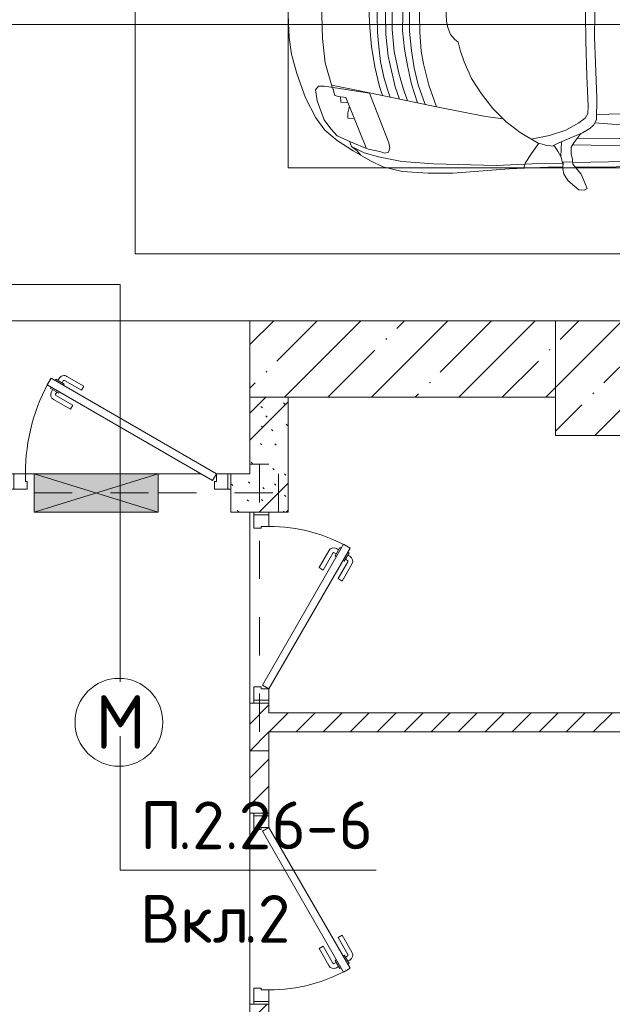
# Model space of a CAD drawing. Header units: millimetres. Extents: x -32229 to 291619, y -13689 to 125138.
# Tile 20 of 256: x 9830 to 12933, y 39975 to 45125. Entities that reach past the tile are written whole.
import ezdxf

# ---------------------------------------------------------------- set-up
doc = ezdxf.new("R2010")
doc.units = ezdxf.units.MM
doc.linetypes.add('3_ Штрих_ 1 х 1 мм', pattern=[400, 200, -200])
for name, color, linetype, lineweight in [('A-____-NOTE-TEXT', 7, 'Continuous', 18), ('A-DETL-____-THIN', 7, 'Continuous', 9), ('A-DETL-GENF-OTLN', 7, 'Continuous', 18), ('A-DOOR-____-MCUT', 7, 'Continuous', 9), ('A-DOOR-____-OTLN', 7, 'Continuous', 18), ('A-DOOR-FRAM-MCUT', 7, 'Continuous', 9), ('A-FLOR-____-OTLN', 7, 'Continuous', 18), ('A-GLAZ-____-MCUT', 7, 'Continuous', 9), ('A-GLAZ-____-OTLN', 7, 'Continuous', 18), ('A-WALL-____-MCUT', 7, 'Continuous', 40), ('A-WALL-____-PATT', 7, 'Continuous', 40), ('C-PRKG-____-OTLN', 7, 'Continuous', 18), ('G-____-____-TEXT', 7, 'Continuous', 9), ('I-WALL-____-MCUT', 7, 'Continuous', 40), ('S-BEAM-____-OTLN', 7, 'Continuous', 18), ('S-COLS-____-MCUT', 7, 'Continuous', 40), ('S-COLS-____-OTLN', 7, 'Continuous', 18)]:
    doc.layers.add(name, color=color, linetype=linetype, lineweight=lineweight)
doc.layers.add('A-DETL-____-OTLN', color=7, linetype='Continuous', lineweight=9, true_color=0x00a600)
doc.styles.add('GOST Common_2', font='GOST_Common.ttf', dxfattribs={"height": 280})
doc.styles.add('ISOCPEUR', font='isocpeur.ttf', dxfattribs={"height": 250})
pattern_1 = [(45, (0, 0), (-70.71068, 70.71068), [])]
pattern_2 = [(135, (300.56, 377.28), (-565.6854, 6e-14), [10, -790]), (135, (349.8, 474.73), (-565.6854, 6e-14), [10, -790]), (135, (423.93, 473.06), (-565.6854, 6e-14), [10, -790]), (135, (229.92, 447.9), (-565.6854, 6e-14), [10, -790]), (135, (155.08, 447.9), (-565.6854, 6e-14), [10, -790]), (135, (114.9, 369.03), (-565.6854, 6e-14), [10, -790]), (135, (132.43, 285.8), (-565.6854, 6e-14), [10, -790]), (135, (214.66, 322), (-565.6854, 6e-14), [10, -790]), (135, (198.16, 261.88), (-565.6854, 6e-14), [10, -790]), (135, (45.2, 272.9), (-565.6854, 6e-14), [10, -790]), (135, (42.32, 336.16), (-565.6854, 6e-14), [10, -790]), (135, (92.26, 192.24), (-565.6854, 6e-14), [10, -790]), (135, (7.07, 149.2), (-565.6854, 6e-14), [10, -790]), (135, (80.6, 95.1), (-565.6854, 6e-14), [10, -790]), (135, (79.53, 36.94), (-565.6854, 6e-14), [10, -790]), (135, (153.87, 74.56), (-565.6854, 6e-14), [10, -790]), (135, (228.35, 124.8), (-565.6854, 6e-14), [10, -790]), (135, (279.75, 180.4), (-565.6854, 6e-14), [10, -790]), (135, (282.9, 31.63), (-565.6854, 6e-14), [10, -790]), (135, (377.38, 53.45), (-565.6854, 6e-14), [10, -790]), (135, (352.28, 102.7), (-565.6854, 6e-14), [10, -790]), (135, (354.05, 0), (-565.6854, 6e-14), [10, -790]), (135, (553.23, 16.45), (-565.6854, 6e-14), [10, -790]), (135, (542.38, 63.45), (-565.6854, 6e-14), [10, -790]), (135, (536.58, 239.3), (-565.6854, 6e-14), [10, -790]), (135, (475.85, 203.9), (-565.6854, 6e-14), [10, -790]), (135, (475.85, 316.54), (-565.6854, 6e-14), [10, -790]), (135, (520.8, 408.7), (-565.6854, 6e-14), [10, -790]), (135, (551.1, 470.8), (-565.6854, 6e-14), [10, -790]), (135, (235.25, 537.93), (-565.6854, 6e-14), [10, -790]), (135, (407.25, 547.65), (-565.6854, 6e-14), [10, -790]), (135, (94.5, 558.6), (-565.6854, 6e-14), [10, -790]), (135, (46.4, 532.3), (-565.6854, 6e-14), [10, -790]), (135, (85.56, 465.04), (-565.6854, 6e-14), [10, -790]), (135, (355.53, 181.14), (-565.6854, 6e-14), [10, -790]), (135, (362.23, 243.6), (-565.6854, 6e-14), [10, -790]), (135, (413.45, 344.1), (-565.6854, 6e-14), [10, -790]), (135, (286.3, 273.25), (-565.6854, 6e-14), [10, -790]), (135, (423.02, 263.72), (-565.6854, 6e-14), [10, -790]), (135, (162.94, 190.2), (-565.6854, 6e-14), [10, -790]), (135, (470.25, 120.93), (-565.6854, 6e-14), [10, -790]), (135, (484.48, 9.78), (-565.6854, 6e-14), [10, -790]), (45, (0, 212.13), (-565.6854, 0), []), (45, (212.13, 0), (-565.6854, 0), []), (45, (353.55, 0), (-565.6854, 0), []), (45, (0, 353.55), (-565.6854, 0), [])]
pattern_3 = [(45, (0, 0), (-228.0985, 228.0985), []), (45, (228.1, 0), (-228.0985, 228.0985), [403.225, -80.645, 6.706, -73.939])]

# ---------------------------------------------------------------- blocks, each defined once
blk = doc.blocks.new('АР_Дверь однопольная - 1000х2100h_850__Кладовая-4711845--02 ЭМ')
at = {"layer": 'A-DOOR-____-MCUT', "color": 253, "lineweight": 13, "true_color": 0xaaaaaa}
for p, q in [((-311.1, 475), (-331.1, 440.4)), ((425, 50), (-311.1, 475)), ((-331.1, 440.4), (405, 15.4)), ((405, 15.4), (425, 50))]:
    blk.add_line(p, q, dxfattribs=at)
at = {"layer": 'A-DOOR-____-OTLN', "color": 253, "lineweight": 5, "true_color": 0xaaaaaa}
for p, q in [((-289.5, 462.5), (-285.5, 469.4)), ((-285.5, 469.4), (-242.2, 444.4)), ((-274.6, 463.2), (-268.6, 473.6)), ((-138.9, 433.3), (-227.7, 484.6)), ((-309.5, 427.9), (-313.5, 420.9)), ((-313.5, 420.9), (-270.2, 395.9)), ((-302.6, 414.7), (-308.7, 404.3)), ((-253, 450.7), (-247, 461.1)), ((-242.2, 444.4), (-246.2, 437.5)), ((-151.4, 411.7), (-240.2, 462.9)), ((-151.4, 411.7), (-138.9, 433.3)), ((-208.9, 312.1), (-297.7, 363.3)), ((-281, 402.2), (-287, 391.8)), ((-196.4, 333.7), (-285.2, 385)), ((-270.2, 395.9), (-266.2, 402.9)), ((-196.4, 333.7), (-208.9, 312.1))]:
    blk.add_line(p, q, dxfattribs=at)
for centre, radius, start, end in [((425, 50), 850, 150, 180), ((-242.7, 458.6), 30, 60, 150), ((-242.7, 458.6), 4.99, 60, 150), ((-282.7, 389.3), 30, 150, 240), ((-282.7, 389.3), 4.99, 150, 240)]:
    blk.add_arc(centre, radius, start, end, dxfattribs=at)
at = {"layer": 'A-DOOR-FRAM-MCUT', "color": 253, "lineweight": 13, "true_color": 0xaaaaaa}
for p, q in [((-485, 50), (-500, 50)), ((-425, 50), (-485, 50)), ((-485, 50), (-485, -30)), ((-425, 10), (-425, 50)), ((-415, 10), (-425, 10)), ((-415, -30), (-415, 10)), ((425, 10), (415, 10)), ((415, 10), (415, -30)), ((485, 50), (425, 50)), ((425, 50), (425, 10)), ((485, -30), (485, 50)), ((485, 50), (500, 50)), ((-485, -30), (-500, -30)), ((-485, -30), (-415, -30)), ((415, -30), (485, -30)), ((485, -30), (500, -30))]:
    blk.add_line(p, q, dxfattribs=at)
blk = doc.blocks.new('АР_Дверь однопольная - 1000х2100h_850__Кладовая-5768955--02 ЭМ')
at = {"layer": 'A-DOOR-____-MCUT', "color": 253, "lineweight": 13, "true_color": 0xaaaaaa}
for p, q in [((311.1, 475), (-425, 50)), ((331.1, 440.4), (311.1, 475)), ((-405, 15.4), (331.1, 440.4)), ((-425, 50), (-405, 15.4))]:
    blk.add_line(p, q, dxfattribs=at)
at = {"layer": 'A-DOOR-____-OTLN', "color": 253, "lineweight": 5, "true_color": 0xaaaaaa}
for p, q in [((138.9, 433.3), (227.7, 484.6)), ((285.5, 469.4), (242.2, 444.4)), ((274.6, 463.2), (268.6, 473.6)), ((289.5, 462.5), (285.5, 469.4)), ((151.4, 411.7), (138.9, 433.3)), ((151.4, 411.7), (240.2, 462.9)), ((242.2, 444.4), (246.2, 437.5)), ((253, 450.7), (247, 461.1)), ((313.5, 420.9), (270.2, 395.9)), ((302.6, 414.7), (308.7, 404.3)), ((309.5, 427.9), (313.5, 420.9)), ((196.4, 333.7), (285.2, 385)), ((208.9, 312.1), (297.7, 363.3)), ((270.2, 395.9), (266.2, 402.9)), ((281, 402.2), (287, 391.8)), ((196.4, 333.7), (208.9, 312.1))]:
    blk.add_line(p, q, dxfattribs=at)
for centre, radius, start, end in [((242.7, 458.6), 30, 30, 120), ((242.7, 458.6), 4.99, 30, 120), ((-425, 50), 850, 360, 30), ((282.7, 389.3), 4.99, 300, 30), ((282.7, 389.3), 30, 300, 30)]:
    blk.add_arc(centre, radius, start, end, dxfattribs=at)
at = {"layer": 'A-DOOR-FRAM-MCUT', "color": 253, "lineweight": 13, "true_color": 0xaaaaaa}
for p, q in [((-485, 50), (-500, 50)), ((-425, 50), (-485, 50)), ((-485, 50), (-485, -30)), ((-425, 10), (-425, 50)), ((-415, 10), (-425, 10)), ((-415, -30), (-415, 10)), ((425, 10), (415, 10)), ((415, 10), (415, -30)), ((485, 50), (425, 50)), ((425, 50), (425, 10)), ((485, -30), (485, 50)), ((485, 50), (500, 50)), ((-485, -30), (-500, -30)), ((-485, -30), (-415, -30)), ((415, -30), (485, -30)), ((485, -30), (500, -30))]:
    blk.add_line(p, q, dxfattribs=at)
blk = doc.blocks.new('АР_Дверь однопольная - 1150х2100h_кл_ коридор-4725006--02 ЭМ')
at = {"layer": 'A-DOOR-____-MCUT', "color": 253, "lineweight": 13, "true_color": 0xaaaaaa}
for p, q in [((-366, 600), (-386, 565.4)), ((500, 100), (-366, 600)), ((-386, 565.4), (480, 65.4)), ((480, 65.4), (500, 100))]:
    blk.add_line(p, q, dxfattribs=at)
at = {"layer": 'A-DOOR-____-OTLN', "color": 253, "lineweight": 5, "true_color": 0xaaaaaa}
for p, q in [((-344.4, 587.5), (-340.4, 594.4)), ((-340.4, 594.4), (-297.1, 569.4)), ((-329.5, 588.2), (-323.5, 598.6)), ((-307.9, 575.7), (-301.9, 586.1)), ((-297.1, 569.4), (-301.1, 562.5)), ((-206.3, 536.7), (-295.1, 587.9)), ((-193.8, 558.3), (-282.6, 609.6)), ((-364.4, 552.9), (-368.4, 545.9)), ((-368.4, 545.9), (-325.1, 520.9)), ((-357.5, 539.7), (-363.6, 529.3)), ((-335.9, 527.2), (-341.9, 516.8)), ((-325.1, 520.9), (-321.1, 527.9)), ((-206.3, 536.7), (-193.8, 558.3)), ((-263.8, 437.1), (-352.6, 488.3)), ((-251.3, 458.7), (-340.1, 510)), ((-251.3, 458.7), (-263.8, 437.1))]:
    blk.add_line(p, q, dxfattribs=at)
for centre, radius, start, end in [((500, 100), 1000, 150, 180), ((-297.6, 583.6), 30, 60, 150), ((-297.6, 583.6), 4.99, 60, 150), ((-337.6, 514.3), 30, 150, 240), ((-337.6, 514.3), 4.99, 150, 240)]:
    blk.add_arc(centre, radius, start, end, dxfattribs=at)
at = {"layer": 'A-DOOR-FRAM-MCUT', "color": 253, "lineweight": 13, "true_color": 0xaaaaaa}
for p, q in [((-560, 100), (-575, 100)), ((-500, 100), (-560, 100)), ((-560, 100), (-560, 20)), ((-500, 60), (-500, 100)), ((-490, 60), (-500, 60)), ((-490, 20), (-490, 60)), ((500, 60), (490, 60)), ((490, 60), (490, 20)), ((560, 100), (500, 100)), ((500, 100), (500, 60)), ((560, 20), (560, 100)), ((560, 100), (575, 100)), ((-560, 20), (-575, 20)), ((-560, 20), (-490, 20)), ((490, 20), (560, 20)), ((560, 20), (575, 20))]:
    blk.add_line(p, q, dxfattribs=at)
blk = doc.blocks.new('АР_Машиноместо - 4900x2400_М__5300х2500_-V57--02 ЭМ')
at = {"layer": 'A-DETL-GENF-OTLN', "color": 253, "lineweight": 13, "true_color": 0xaaaaaa}
for p, q in [((1044.2, -818.6), (943.3, -845.1)), ((1132.7, -806), (1044.2, -818.6)), ((1250, -800), (1132.7, -806)), ((1250, -800), (1367.3, -806)), ((1367.3, -806), (1455.8, -818.6)), ((1455.8, -818.6), (1556.7, -845.1)), ((943.3, -845.1), (815.8, -891)), ((1556.7, -845.1), (1684.2, -891)), ((815.8, -891), (711.9, -946.2)), ((1684.2, -891), (1788.1, -946.2)), ((711.9, -946.2), (647.2, -992.8)), ((800.1, -952.6), (700.9, -989.1)), ((859, -944.1), (800.1, -952.6)), ((877.7, -958.9), (859, -944.1)), ((877.7, -991.4), (877.7, -958.9)), ((1250, -977.6), (1127.4, -979.8)), ((1250, -977.6), (1372.6, -979.8)), ((1622.3, -958.9), (1641, -944.1)), ((1622.3, -991.4), (1622.3, -958.9)), ((1641, -944.1), (1699.9, -952.6)), ((1699.9, -952.6), (1799.1, -989.1)), ((1788.1, -946.2), (1852.8, -992.8)), ((647.2, -992.8), (593.2, -1056.8)), ((654.7, -1024.4), (617.9, -1057.3)), ((700.9, -989.1), (655, -1024.3)), ((841.1, -1225.9), (877.7, -991.4)), ((882.6, -1027.5), (853.8, -1167.4)), ((1000.2, -994.5), (871.4, -1031.3)), ((1127.4, -979.8), (1000.2, -994.5)), ((1372.6, -979.8), (1499.8, -994.5)), ((1499.8, -994.5), (1628.6, -1031.3)), ((1617.4, -1027.5), (1646.2, -1167.4)), ((1658.9, -1225.9), (1622.3, -991.4)), ((1799.1, -989.1), (1845, -1024.3)), ((1845.3, -1024.4), (1882.1, -1057.3)), ((1852.8, -992.8), (1906.8, -1056.8)), ((593.2, -1056.8), (539.3, -1140.4)), ((617.9, -1057.3), (586.9, -1126.3)), ((1882.1, -1057.3), (1913.1, -1126.3)), ((1906.8, -1056.8), (1960.7, -1140.4)), ((561.3, -1132.6), (540.4, -1159.6)), ((586.9, -1126.3), (548.2, -1220.1)), ((589, -1121.6), (561.3, -1132.6)), ((1911, -1121.6), (1938.7, -1132.6)), ((1913.1, -1126.3), (1951.8, -1220.1)), ((1938.7, -1132.6), (1959.6, -1159.6)), ((539.3, -1140.4), (487.4, -1232.1)), ((540.4, -1159.6), (516.2, -1180.5)), ((853.8, -1167.4), (826.8, -1300.9)), ((1646.2, -1167.4), (1673.2, -1300.9)), ((1959.6, -1159.6), (1983.8, -1180.5)), ((1960.7, -1140.4), (2012.6, -1232.1)), ((487.4, -1232.1), (455.7, -1296.1)), ((548.2, -1220.1), (535, -1280.6)), ((580.7, -1327.1), (841.1, -1225.9)), ((1182.5, -1227.5), (1084.1, -1236)), ((1250, -1223.7), (1182.5, -1227.5)), ((1250, -1223.7), (1317.5, -1227.5)), ((1317.5, -1227.5), (1415.9, -1236)), ((1919.3, -1327.1), (1658.9, -1225.9)), ((1951.8, -1220.1), (1965, -1280.6)), ((2012.6, -1232.1), (2044.3, -1296.1)), ((535, -1280.6), (527.2, -1305.2)), ((876.3, -1278.7), (828.3, -1293.7)), ((978.6, -1254.6), (876.3, -1278.7)), ((1007.1, -1283.7), (925.2, -1301.6)), ((1084.1, -1236), (978.6, -1254.6)), ((1083.6, -1274.6), (1007.1, -1283.7)), ((1159.1, -1267.9), (1083.6, -1274.6)), ((1250, -1266.6), (1159.1, -1267.9)), ((1250, -1266.6), (1340.9, -1267.9)), ((1340.9, -1267.9), (1416.4, -1274.6)), ((1415.9, -1236), (1521.4, -1254.6)), ((1416.4, -1274.6), (1492.9, -1283.7)), ((1492.9, -1283.7), (1574.8, -1301.6)), ((1521.4, -1254.6), (1623.7, -1278.7)), ((1623.7, -1278.7), (1671.7, -1293.7)), ((1965, -1280.6), (1972.8, -1305.2)), ((455.7, -1296.1), (430.8, -1396.6)), ((527.2, -1305.2), (531.8, -1326)), ((531.8, -1326), (554.4, -1333.3)), ((554.4, -1333.3), (580.7, -1327.1)), ((826.8, -1300.9), (770, -1576.5)), ((859.1, -1321.2), (819.9, -1334.4)), ((925.2, -1301.6), (859.1, -1321.2)), ((1035, -1323.2), (958.3, -1341.1)), ((1148.3, -1312.4), (1035, -1323.2)), ((1250, -1309.3), (1148.3, -1312.4)), ((1250, -1309.3), (1351.7, -1312.4)), ((1351.7, -1312.4), (1465, -1323.2)), ((1465, -1323.2), (1541.7, -1341.1)), ((1574.8, -1301.6), (1640.9, -1321.2)), ((1640.9, -1321.2), (1680.1, -1334.4)), ((1673.2, -1300.9), (1730, -1576.5)), ((1945.6, -1333.3), (1919.3, -1327.1)), ((1968.2, -1326), (1945.6, -1333.3)), ((1972.8, -1305.2), (1968.2, -1326)), ((2044.3, -1296.1), (2069.2, -1396.6)), ((873.8, -1361.2), (809.9, -1383.1)), ((945.3, -1380.6), (871.4, -1401.1)), ((958.3, -1341.1), (873.8, -1361.2)), ((1059, -1354.8), (945.3, -1380.6)), ((1174.5, -1344.2), (1059, -1354.8)), ((1250, -1344.9), (1174.5, -1344.2)), ((1250, -1344.9), (1325.5, -1344.2)), ((1325.5, -1344.2), (1441, -1354.8)), ((1441, -1354.8), (1554.7, -1380.6)), ((1541.7, -1341.1), (1626.2, -1361.2)), ((1554.7, -1380.6), (1628.6, -1401.1)), ((1626.2, -1361.2), (1690.1, -1383.1)), ((430.8, -1396.6), (422, -1534.1)), ((871.4, -1401.1), (800.5, -1424.6)), ((986.2, -1425.6), (887, -1446.5)), ((1070, -1410.4), (986.2, -1425.6)), ((1163.9, -1435.1), (1061.9, -1445.7)), ((1168.3, -1399.8), (1070, -1410.4)), ((1250, -1435.1), (1163.9, -1435.1)), ((1250, -1400.1), (1168.3, -1399.8)), ((1250, -1400.1), (1331.7, -1399.8)), ((1250, -1435.1), (1336.1, -1435.1)), ((1331.7, -1399.8), (1430, -1410.4)), ((1336.1, -1435.1), (1438.1, -1445.7)), ((1430, -1410.4), (1513.8, -1425.6)), ((1513.8, -1425.6), (1613, -1446.5)), ((1628.6, -1401.1), (1699.5, -1424.6)), ((2069.2, -1396.6), (2078, -1534.1)), ((884.3, -1480.8), (782, -1518.1)), ((887, -1446.5), (790.4, -1477.3)), ((973.4, -1459.7), (884.3, -1480.8)), ((1061.9, -1445.7), (973.4, -1459.7)), ((1159.3, -1489.1), (1060, -1496.1)), ((1250, -1488.3), (1159.3, -1489.1)), ((1250, -1488.3), (1340.7, -1489.1)), ((1340.7, -1489.1), (1440, -1496.1)), ((1438.1, -1445.7), (1526.6, -1459.7)), ((1526.6, -1459.7), (1615.7, -1480.8)), ((1613, -1446.5), (1709.6, -1477.3)), ((1615.7, -1480.8), (1718, -1518.1)), ((422, -1534.1), (422, -1662.9)), ((881.7, -1536.4), (770, -1576.5)), ((994.9, -1509.3), (881.7, -1536.4)), ((1060, -1496.1), (994.9, -1509.3)), ((1440, -1496.1), (1505.1, -1509.3)), ((1505.1, -1509.3), (1618.3, -1536.4)), ((1618.3, -1536.4), (1730, -1576.5)), ((2078, -1534.1), (2078, -1662.9)), ((770, -1576.5), (718.3, -1834.2)), ((1730, -1576.5), (1781.7, -1834.2)), ((1184.7, -1635.7), (1147.5, -1650.5)), ((1217.8, -1629.1), (1184.7, -1635.7)), ((1217.8, -1629.1), (1250, -1626.8)), ((1282.2, -1629.1), (1250, -1626.8)), ((1282.2, -1629.1), (1315.3, -1635.7)), ((1315.3, -1635.7), (1352.5, -1650.5)), ((422, -1662.9), (434.8, -1820.7)), ((1107.2, -1689.8), (1064.9, -1700.5)), ((1123.5, -1670.9), (1107.2, -1689.8)), ((1147.5, -1650.5), (1123.5, -1670.9)), ((1352.5, -1650.5), (1376.5, -1670.9)), ((1376.5, -1670.9), (1392.8, -1689.8)), ((1392.8, -1689.8), (1435.1, -1700.5)), ((2078, -1662.9), (2065.2, -1820.7)), ((1004.2, -1721.4), (917, -1761.1)), ((1064.9, -1700.5), (1004.2, -1721.4)), ((1435.1, -1700.5), (1495.8, -1721.4)), ((1495.8, -1721.4), (1583, -1761.1)), ((917, -1761.1), (837.5, -1812.1)), ((1583, -1761.1), (1662.5, -1812.1)), ((434.8, -1820.7), (444.9, -1956.8)), ((718.3, -1834.2), (705.7, -1926.7)), ((837.5, -1812.1), (761.1, -1871.7)), ((1662.5, -1812.1), (1738.9, -1871.7)), ((1781.7, -1834.2), (1794.3, -1926.7)), ((2065.2, -1820.7), (2055.1, -1956.8)), ((761.1, -1871.7), (690.7, -1941.6)), ((1738.9, -1871.7), (1809.3, -1941.6)), ((444.9, -1956.8), (453, -2159.1)), ((690.7, -1941.6), (634.6, -2015)), ((1809.3, -1941.6), (1865.4, -2015)), ((2055.1, -1956.8), (2047, -2159.1)), ((475.1, -2041), (447.5, -2034.4)), ((525.5, -2074.6), (475.1, -2041)), ((634.6, -2015), (580.7, -2105.7)), ((1865.4, -2015), (1919.3, -2105.7)), ((1974.5, -2074.6), (2024.9, -2041)), ((2024.9, -2041), (2052.5, -2034.4)), ((578.8, -2112.6), (525.5, -2074.6)), ((580.7, -2105.7), (567.1, -2153.8)), ((619.7, -2168.6), (600.3, -2072.7)), ((1880.3, -2168.6), (1899.7, -2072.7)), ((1919.3, -2105.7), (1932.9, -2153.8)), ((1921.2, -2112.6), (1974.5, -2074.6)), ((453, -2159.1), (455, -2238.9)), ((567.1, -2153.8), (564.3, -2195.4)), ((1932.9, -2153.8), (1935.7, -2195.4)), ((2047, -2159.1), (2045, -2238.9)), ((536.7, -2211.8), (505.1, -2230)), ((564.3, -2195.4), (536.7, -2211.8)), ((579.9, -2213.8), (564.9, -2186.5)), ((600.8, -2263), (579.9, -2213.8)), ((647.3, -2254.2), (619.7, -2168.6)), ((1852.7, -2254.2), (1880.3, -2168.6)), ((1899.2, -2263), (1920.1, -2213.8)), ((1920.1, -2213.8), (1935.1, -2186.5)), ((1935.7, -2195.4), (1963.3, -2211.8)), ((1963.3, -2211.8), (1994.9, -2230)), ((381.7, -2266.4), (417.4, -2243.4)), ((417.4, -2243.4), (445.1, -2238.7)), ((445.1, -2238.7), (481.8, -2239.5)), ((505.1, -2230), (467.5, -2239.2)), ((482, -2235.6), (479.1, -2288.7)), ((586.6, -2231.3), (510.1, -2227.1)), ((633.8, -2340.5), (600.8, -2263)), ((685.1, -2322.3), (647.3, -2254.2)), ((1814.9, -2322.3), (1852.7, -2254.2)), ((1866.2, -2340.5), (1899.2, -2263)), ((1913.4, -2231.3), (1989.9, -2227.1)), ((1994.9, -2230), (2032.5, -2239.2)), ((2018, -2235.6), (2020.9, -2288.7)), ((2054.9, -2238.7), (2018.2, -2239.5)), ((2082.6, -2243.4), (2054.9, -2238.7)), ((2118.3, -2266.4), (2082.6, -2243.4)), ((335.2, -2322.3), (381.7, -2266.4)), ((449.8, -2306.1), (417.4, -2333.8)), ((470, -2290), (449.8, -2306.1)), ((454.5, -2423.6), (456, -2301.1)), ((493.6, -2288.6), (470, -2290)), ((523.3, -2281.2), (493.6, -2288.6)), ((559, -2282.6), (523.3, -2281.2)), ((580.6, -2296), (559, -2282.6)), ((630.6, -2332.9), (580.6, -2296)), ((603.5, -2534.3), (606.1, -2314.9)), ((1869.4, -2332.9), (1919.4, -2296)), ((1896.5, -2534.3), (1893.9, -2314.9)), ((1919.4, -2296), (1941, -2282.6)), ((1941, -2282.6), (1976.7, -2281.2)), ((1976.7, -2281.2), (2006.4, -2288.6)), ((2006.4, -2288.6), (2030, -2290)), ((2030, -2290), (2050.2, -2306.1)), ((2045.5, -2423.6), (2044, -2301.1)), ((2050.2, -2306.1), (2082.6, -2333.8)), ((2164.8, -2322.3), (2118.3, -2266.4)), ((333.1, -2350.6), (335.2, -2322.3)), ((341.2, -2366.2), (333.1, -2350.6)), ((384.4, -2347.9), (341.2, -2366.2)), ((417.4, -2333.8), (384.4, -2347.9)), ((656.7, -2380.3), (633.8, -2340.5)), ((710, -2355.4), (685.1, -2322.3)), ((734.3, -2368.8), (710, -2355.4)), ((772.7, -2371.5), (734.3, -2368.8)), ((929.1, -2364.1), (772.7, -2371.5)), ((1115.2, -2358.7), (929.1, -2364.1)), ((1250, -2357.8), (1115.2, -2358.7)), ((1250, -2357.8), (1384.8, -2358.7)), ((1384.8, -2358.7), (1570.9, -2364.1)), ((1570.9, -2364.1), (1727.3, -2371.5)), ((1727.3, -2371.5), (1765.7, -2368.8)), ((1765.7, -2368.8), (1790, -2355.4)), ((1790, -2355.4), (1814.9, -2322.3)), ((1843.3, -2380.3), (1866.2, -2340.5)), ((2082.6, -2333.8), (2115.6, -2347.9)), ((2115.6, -2347.9), (2158.8, -2366.2)), ((2158.8, -2366.2), (2166.9, -2350.6)), ((2166.9, -2350.6), (2164.8, -2322.3)), ((672.8, -2399.7), (656.7, -2380.3)), ((684.8, -2406.5), (667.8, -2638.3)), ((700.6, -2415.4), (672.8, -2399.7)), ((813.8, -2416.7), (700.6, -2415.4)), ((999.2, -2409.3), (813.8, -2416.7)), ((1132.7, -2404.6), (999.2, -2409.3)), ((1250, -2406.6), (1132.7, -2404.6)), ((1250, -2406.6), (1367.3, -2404.6)), ((1367.3, -2404.6), (1500.8, -2409.3)), ((1500.8, -2409.3), (1686.2, -2416.7)), ((1686.2, -2416.7), (1799.4, -2415.4)), ((1799.4, -2415.4), (1827.2, -2399.7)), ((1815.2, -2406.5), (1832.2, -2638.3)), ((1827.2, -2399.7), (1843.3, -2380.3)), ((456.8, -2613.6), (454.5, -2423.6)), ((2043.2, -2613.6), (2045.5, -2423.6)), ((604.4, -2850.8), (603.5, -2534.3)), ((1895.6, -2850.8), (1896.5, -2534.3)), ((456.1, -2818.3), (456.8, -2613.6)), ((2043.9, -2818.3), (2043.2, -2613.6)), ((667.8, -2638.3), (659.3, -2936)), ((1832.2, -2638.3), (1840.7, -2936)), ((446, -2964.8), (456.1, -2818.3)), ((2054, -2964.8), (2043.9, -2818.3)), ((604.4, -2919.4), (604.4, -2850.8)), ((1895.6, -2919.4), (1895.6, -2850.8)), ((618.7, -2966.7), (604.4, -2919.4)), ((1881.3, -2966.7), (1895.6, -2919.4)), ((432.8, -3149.3), (446, -2964.8)), ((643.6, -3024.6), (618.7, -2966.7)), ((659.3, -2936), (676.4, -3260.1)), ((1840.7, -2936), (1823.6, -3260.1)), ((1856.4, -3024.6), (1881.3, -2966.7)), ((2067.2, -3149.3), (2054, -2964.8)), ((665.1, -3046.1), (643.6, -3024.6)), ((1834.9, -3046.1), (1856.4, -3024.6)), ((480.8, -3085), (474.8, -3179.9)), ((485.6, -3046.1), (480.8, -3085)), ((504.5, -3046.6), (485.6, -3046.1)), ((512.2, -3061.4), (504.5, -3046.6)), ((510.9, -3094.6), (512.2, -3061.4)), ((1987.8, -3061.4), (1995.5, -3046.6)), ((1989.1, -3094.6), (1987.8, -3061.4)), ((1995.5, -3046.6), (2014.4, -3046.1)), ((2014.4, -3046.1), (2019.2, -3085)), ((2019.2, -3085), (2025.2, -3179.9)), ((515.3, -3213.7), (510.9, -3094.6)), ((1984.7, -3213.7), (1989.1, -3094.6)), ((415.7, -3305.9), (432.8, -3149.3)), ((456.9, -3174.2), (432.9, -3148.3)), ((475.2, -3173.5), (456.9, -3174.2)), ((474.8, -3179.9), (462.2, -3347.3)), ((558.4, -3165.4), (513.6, -3168)), ((579.5, -3167.7), (558.4, -3165.4)), ((601.7, -3179.4), (579.5, -3167.7)), ((654.5, -3228.1), (601.7, -3179.4)), ((1845.5, -3228.1), (1898.3, -3179.4)), ((1898.3, -3179.4), (1920.5, -3167.7)), ((1920.5, -3167.7), (1941.6, -3165.4)), ((1941.6, -3165.4), (1986.4, -3168)), ((2024.8, -3173.5), (2043.1, -3174.2)), ((2025.2, -3179.9), (2037.8, -3347.3)), ((2043.1, -3174.2), (2067.1, -3148.3)), ((2084.3, -3305.9), (2067.1, -3148.3)), ((522.2, -3303.2), (515.3, -3213.7)), ((674.6, -3227.6), (654.5, -3228.1)), ((1825.4, -3227.6), (1845.5, -3228.1)), ((1977.8, -3303.2), (1984.7, -3213.7)), ((599.8, -3262.3), (593.6, -3292.5)), ((593.6, -3292.5), (597.1, -3327.4)), ((612.1, -3245.7), (599.8, -3262.3)), ((626.8, -3246.1), (612.1, -3245.7)), ((643.2, -3259.9), (626.8, -3246.1)), ((657.2, -3286.3), (643.2, -3259.9)), ((661.1, -3321.2), (657.2, -3286.3)), ((676.4, -3260.1), (695.7, -3502.8)), ((1823.6, -3260.1), (1804.3, -3502.8)), ((1838.9, -3321.2), (1842.8, -3286.3)), ((1842.8, -3286.3), (1856.8, -3259.9)), ((1856.8, -3259.9), (1873.2, -3246.1)), ((1873.2, -3246.1), (1887.9, -3245.7)), ((1887.9, -3245.7), (1900.2, -3262.3)), ((1900.2, -3262.3), (1906.4, -3292.5)), ((1906.4, -3292.5), (1902.9, -3327.4)), ((397.1, -3474.2), (415.7, -3305.9)), ((462.2, -3347.3), (456.6, -3434.5)), ((564.6, -3349.7), (522.2, -3303.2)), ((597.1, -3327.4), (605.2, -3346.8)), ((605.2, -3346.8), (620, -3369.3)), ((654.1, -3360.7), (658.7, -3344.5)), ((658.7, -3344.5), (661.1, -3321.2)), ((1841.3, -3344.5), (1838.9, -3321.2)), ((1845.9, -3360.7), (1841.3, -3344.5)), ((1894.8, -3346.8), (1880, -3369.3)), ((1902.9, -3327.4), (1894.8, -3346.8)), ((1935.4, -3349.7), (1977.8, -3303.2)), ((2037.8, -3347.3), (2043.4, -3434.5)), ((2102.9, -3474.2), (2084.3, -3305.9)), ((508, -3422.8), (566.8, -3375.1)), ((569.7, -3360.7), (564.6, -3349.7)), ((566.8, -3375.1), (569.7, -3360.7)), ((620, -3369.3), (638.7, -3372.5)), ((638.7, -3372.5), (654.1, -3360.7)), ((965.3, -3397.8), (853.3, -3407.2)), ((1102.5, -3394.3), (965.3, -3397.8)), ((1250, -3391.3), (1102.5, -3394.3)), ((1250, -3391.3), (1397.5, -3394.3)), ((1397.5, -3394.3), (1534.7, -3397.8)), ((1534.7, -3397.8), (1646.7, -3407.2)), ((1861.3, -3372.5), (1845.9, -3360.7)), ((1880, -3369.3), (1861.3, -3372.5)), ((1930.3, -3360.7), (1935.4, -3349.7)), ((1933.2, -3375.1), (1930.3, -3360.7)), ((1992, -3422.8), (1933.2, -3375.1)), ((456.6, -3434.5), (466.2, -3441.1)), ((466.2, -3441.1), (481.5, -3439.1)), ((481.5, -3439.1), (508, -3422.8)), ((690.2, -3433.7), (654.7, -3470.4)), ((744.1, -3447.2), (691.3, -3447.2)), ((773, -3424.2), (744.1, -3447.2)), ((744.3, -3447), (773.2, -3472.4)), ((811.1, -3414.8), (773, -3424.2)), ((853.3, -3407.2), (811.1, -3414.8)), ((825.6, -3512.1), (821, -3413)), ((1646.7, -3407.2), (1688.9, -3414.8)), ((1674.4, -3512.1), (1679, -3413)), ((1688.9, -3414.8), (1727, -3424.2)), ((1755.7, -3447), (1726.8, -3472.4)), ((1727, -3424.2), (1755.7, -3447)), ((1755.7, -3447.2), (1808.7, -3447.2)), ((1809.8, -3433.7), (1845.3, -3470.4)), ((2018.5, -3439.1), (1992, -3422.8)), ((2033.8, -3441.1), (2018.5, -3439.1)), ((2043.4, -3434.5), (2033.8, -3441.1)), ((390.2, -3630), (397.1, -3474.2)), ((624.9, -3501.2), (598.3, -3518.6)), ((654.7, -3470.4), (624.9, -3501.2)), ((773.2, -3472.4), (825.6, -3512.1)), ((1726.8, -3472.4), (1674.4, -3512.1)), ((1845.3, -3470.4), (1875.1, -3501.2)), ((1875.1, -3501.2), (1901.7, -3518.6)), ((2109.8, -3630), (2102.9, -3474.2)), ((598.3, -3518.6), (537.9, -3567)), ((840.1, -3687.8), (826.6, -3509.6)), ((1250, -3520.1), (827.2, -3517.2)), ((1250, -3520.1), (1672.8, -3517.2)), ((1659.9, -3687.8), (1673.4, -3509.6)), ((1901.7, -3518.6), (1962.1, -3567)), ((491.4, -3594.2), (438.6, -3629.8)), ((537.9, -3567), (491.4, -3594.2)), ((1962.1, -3567), (2008.6, -3594.2)), ((2008.6, -3594.2), (2061.4, -3629.8)), ((384, -3802.9), (390.2, -3630)), ((438.6, -3629.8), (403.8, -3665.5)), ((2061.4, -3629.8), (2096.2, -3665.5)), ((2116, -3802.9), (2109.8, -3630)), ((403.8, -3665.5), (388.1, -3688.4)), ((863.9, -3917.5), (840.1, -3687.8)), ((1636.1, -3917.5), (1659.9, -3687.8)), ((2096.2, -3665.5), (2111.9, -3688.4)), ((387.4, -3958.4), (384, -3802.9)), ((2112.6, -3958.4), (2116, -3802.9)), ((416.4, -4059.2), (387.4, -3958.4)), ((893.6, -4121.6), (863.9, -3917.5)), ((1606.4, -4121.6), (1636.1, -3917.5)), ((2083.6, -4059.2), (2112.6, -3958.4)), ((458.6, -4167), (416.4, -4059.2)), ((2041.4, -4167), (2083.6, -4059.2)), ((522.5, -4267.9), (458.6, -4167)), ((914, -4272.5), (893.6, -4121.6)), ((1586, -4272.5), (1606.4, -4121.6)), ((1977.5, -4267.9), (2041.4, -4167)), ((596.3, -4340.6), (522.5, -4267.9)), ((955.5, -4283.9), (861, -4259.4)), ((861.2, -4260.3), (869.3, -4451.1)), ((1544.5, -4283.9), (1639, -4259.4)), ((1638.8, -4260.3), (1630.7, -4451.1)), ((1903.7, -4340.6), (1977.5, -4267.9)), ((1050.4, -4297.3), (955.5, -4283.9)), ((1146, -4306.7), (1050.4, -4297.3)), ((1250, -4312), (1146, -4306.7)), ((1250, -4312), (1354, -4306.7)), ((1354, -4306.7), (1449.6, -4297.3)), ((1449.6, -4297.3), (1544.5, -4283.9)), ((686, -4391.6), (596.3, -4340.6)), ((1814, -4391.6), (1903.7, -4340.6)), ((804.4, -4436.7), (686, -4391.6)), ((1695.6, -4436.7), (1814, -4391.6)), ((927, -4466.6), (804.4, -4436.7)), ((1114.6, -4493), (927, -4466.6)), ((1385.4, -4493), (1573, -4466.6)), ((1573, -4466.6), (1695.6, -4436.7)), ((1250, -4500), (1114.6, -4493)), ((1250, -4500), (1385.4, -4493))]:
    blk.add_line(p, q, dxfattribs=at)
at = {"layer": 'A-DETL-GENF-OTLN', "color": 254, "lineweight": 13, "true_color": 0xd4d4d4}
for p, q in [((792.9, -1076.2), (791.2, -1114.5)), ((823.3, -1074.4), (792.9, -1076.2)), ((824.1, -1063.7), (818.8, -1102.9)), ((827.7, -1045), (824.1, -1063.7)), ((871.3, -1031.9), (827.7, -1045)), ((1628.7, -1031.9), (1672.3, -1045)), ((1672.3, -1045), (1675.9, -1063.7)), ((1675.9, -1063.7), (1681.2, -1102.9)), ((1676.7, -1074.4), (1707.1, -1076.2)), ((1707.1, -1076.2), (1708.8, -1114.5)), ((561.7, -1132.1), (527.9, -1198.6)), ((818.8, -1102.9), (554, -1208.1)), ((709.1, -1112.7), (708.2, -1146.9)), ((737.7, -1113.6), (709.1, -1112.7)), ((772.6, -1121.3), (737.7, -1113.6)), ((1681.2, -1102.9), (1946, -1208.1)), ((1727.4, -1121.3), (1762.3, -1113.6)), ((1762.3, -1113.6), (1790.9, -1112.7)), ((1790.9, -1112.7), (1791.8, -1146.9)), ((1938.3, -1132.1), (1972.1, -1198.6)), ((527.9, -1198.6), (507.4, -1274.3)), ((1972.1, -1198.6), (1992.6, -1274.3)), ((507.4, -1274.3), (483.4, -1395.6)), ((1992.6, -1274.3), (2016.6, -1395.6)), ((483.4, -1395.6), (470.9, -1561.4)), ((2016.6, -1395.6), (2029.1, -1561.4)), ((470.9, -1561.4), (462.8, -1889.5)), ((2029.1, -1561.4), (2037.2, -1889.5)), ((462.8, -1889.5), (471.8, -2077.7)), ((2037.2, -1889.5), (2028.2, -2077.7)), ((471.8, -2077.7), (474.5, -2239.3)), ((2028.2, -2077.7), (2025.5, -2239.3)), ((483.3, -2571.4), (478, -2290)), ((570.6, -2291.4), (564.4, -2580.5)), ((1929.4, -2291.4), (1935.6, -2580.5)), ((2016.7, -2571.4), (2022, -2290)), ((728.4, -2415.7), (733.8, -2606.7)), ((1771.6, -2415.7), (1766.2, -2606.7)), ((477.8, -2754.7), (483.3, -2571.4)), ((2022.2, -2754.7), (2016.7, -2571.4)), ((564.4, -2580.5), (571.6, -2853.3)), ((733.8, -2606.7), (737.8, -2818.3)), ((1766.2, -2606.7), (1762.2, -2818.3)), ((1935.6, -2580.5), (1928.4, -2853.3)), ((473.9, -2913.7), (477.8, -2754.7)), ((2026.1, -2913.7), (2022.2, -2754.7)), ((737.8, -2818.3), (752.8, -3099)), ((1762.2, -2818.3), (1747.2, -3099)), ((571.6, -2853.3), (575.7, -2937.4)), ((1928.4, -2853.3), (1924.3, -2937.4)), ((466.3, -3036.3), (473.9, -2913.7)), ((2033.7, -3036.3), (2026.1, -2913.7)), ((575.7, -2937.4), (595.2, -2997.9)), ((1924.3, -2937.4), (1904.8, -2997.9)), ((462, -3136.6), (466.3, -3036.3)), ((595.2, -2997.9), (629, -3048.1)), ((1904.8, -2997.9), (1871, -3048.1)), ((2038, -3136.6), (2033.7, -3036.3)), ((512.5, -3053.2), (532.7, -3145.9)), ((629, -3048.1), (666.7, -3069.7)), ((1871, -3048.1), (1833.3, -3069.7)), ((1987.5, -3053.2), (1967.3, -3145.9)), ((439.5, -3468.5), (462, -3136.6)), ((752.8, -3099), (771.7, -3268.5)), ((1747.2, -3099), (1728.3, -3268.5)), ((2060.5, -3468.5), (2038, -3136.6)), ((532.7, -3145.9), (564, -3316.2)), ((1967.3, -3145.9), (1936, -3316.2)), ((771.7, -3268.5), (797.1, -3388.2)), ((1728.3, -3268.5), (1702.9, -3388.2)), ((564, -3316.2), (602.3, -3530.2)), ((1936, -3316.2), (1897.7, -3530.2)), ((797.1, -3388.2), (734.6, -3405.8)), ((870, -3377.1), (797.1, -3388.2)), ((957.1, -3368.9), (870, -3377.1)), ((1093.5, -3360.7), (957.1, -3368.9)), ((1250, -3360.7), (1093.5, -3360.7)), ((1250, -3360.7), (1406.5, -3360.7)), ((1406.5, -3360.7), (1542.9, -3368.9)), ((1542.9, -3368.9), (1630, -3377.1)), ((1630, -3377.1), (1702.9, -3388.2)), ((1702.9, -3388.2), (1765.4, -3405.8)), ((734.6, -3405.8), (688.5, -3435.5)), ((1765.4, -3405.8), (1811.5, -3435.5)), ((434.2, -3623.7), (439.5, -3468.5)), ((749.1, -3450.8), (765.5, -3589.1)), ((1750.9, -3450.8), (1734.5, -3589.1)), ((2065.8, -3623.7), (2060.5, -3468.5)), ((602.3, -3530.2), (673.6, -3827.1)), ((695.7, -3502.8), (723.2, -3741.5)), ((1804.3, -3502.8), (1776.8, -3741.5)), ((1897.7, -3530.2), (1826.4, -3827.1)), ((765.5, -3589.1), (785.7, -3746.6)), ((1734.5, -3589.1), (1714.3, -3746.6)), ((438.6, -3823.4), (434.2, -3623.7)), ((2061.4, -3823.4), (2065.8, -3623.7)), ((723.2, -3741.5), (786.9, -4128.3)), ((785.7, -3746.6), (819.4, -4000.8)), ((1714.3, -3746.6), (1680.6, -4000.8)), ((1776.8, -3741.5), (1713.1, -4128.3)), ((454.7, -3976.8), (438.6, -3823.4)), ((673.6, -3827.1), (722.7, -4001.8)), ((1826.4, -3827.1), (1777.3, -4001.8)), ((2045.3, -3976.8), (2061.4, -3823.4)), ((488.6, -4138.1), (454.7, -3976.8)), ((722.7, -4001.8), (771.7, -4149.8)), ((819.4, -4000.8), (849, -4182.8)), ((1680.6, -4000.8), (1651, -4182.8)), ((1777.3, -4001.8), (1728.3, -4149.8)), ((2011.4, -4138.1), (2045.3, -3976.8)), ((527.8, -4239.8), (488.6, -4138.1)), ((786.9, -4128.3), (821.1, -4289.8)), ((1713.1, -4128.3), (1678.9, -4289.8)), ((1972.2, -4239.8), (2011.4, -4138.1)), ((849, -4182.8), (861.2, -4260.3)), ((1651, -4182.8), (1638.8, -4260.3)), ((571.5, -4303.1), (527.8, -4239.8)), ((1928.5, -4303.1), (1972.2, -4239.8)), ((625, -4354.8), (571.5, -4303.1)), ((1875, -4354.8), (1928.5, -4303.1)), ((696.3, -4395.8), (625, -4354.8)), ((1803.7, -4395.8), (1875, -4354.8))]:
    blk.add_line(p, q, dxfattribs=at)
at = {"layer": 'C-PRKG-____-OTLN', "color": 253, "lineweight": 13, "true_color": 0xaaaaaa}
for p, q in [((2500, 0), (0, 0)), ((0, 0), (0, -5300)), ((2500, 0), (2500, -5300)), ((450, -800), (450, -4500)), ((450, -800), (2050, -800)), ((2050, -800), (2050, -4500)), ((450, -4500), (2050, -4500)), ((1250, -5300), (1200, -5300))]:
    blk.add_line(p, q, dxfattribs=at)
blk = doc.blocks.new('АР_Отверстие прямоугольное - АПТ-3649787--02 ЭМ')
at = {"layer": 'A-GLAZ-____-OTLN', "lineweight": 13, "true_color": 0xf0f0f0}
blk.add_hatch(color=7, dxfattribs=at).paths.add_polyline_path([(450, 100), (-200, 100), (-200, -100), (450, -100)])
at = {"layer": 'A-GLAZ-____-MCUT', "color": 253, "lineweight": 13, "true_color": 0xaaaaaa}
for p, q in [((-200, 100), (-200, -100)), ((450, 100), (450, -100))]:
    blk.add_line(p, q, dxfattribs=at)
at = {"layer": 'A-GLAZ-____-OTLN', "color": 253, "lineweight": 5, "true_color": 0xaaaaaa}
for p, q in [((450, 100), (-200, -100)), ((-200, 100), (450, -100))]:
    blk.add_line(p, q, dxfattribs=at)
at = {"layer": 'A-GLAZ-____-OTLN', "color": 253, "lineweight": 13, "true_color": 0xaaaaaa}
for p, q in [((450, 100), (-200, 100)), ((-200, 100), (-200, -100)), ((450, -100), (450, 100)), ((-200, -100), (450, -100))]:
    blk.add_line(p, q, dxfattribs=at)
blk = doc.blocks.new('АР_Перемычка - 100_Уx1_75x5__250-250-6683530--02 ЭМ')
at = {"layer": 'S-BEAM-____-OTLN', "color": 9, "linetype": '3_ Штрих_ 1 х 1 мм', "lineweight": 15, "true_color": 0xc4c4c4}
for p, q in [((-750, 50), (-750, -50)), ((750, 50), (750, -50)), ((-750, 0), (750, 0))]:
    blk.add_line(p, q, dxfattribs=at)
blk = doc.blocks.new('АР_Перемычка - 200_Уx2_75x5__250-250-7317931--02 ЭМ')
at = {"layer": 'S-BEAM-____-OTLN', "color": 9, "linetype": '3_ Штрих_ 1 х 1 мм', "lineweight": 15, "true_color": 0xc4c4c4}
for p, q in [((-825, 100), (-825, -100)), ((825, 100), (825, -100)), ((-825, 0), (-455, 0)), ((-455, 0), (195, 0)), ((195, 0), (825, 0))]:
    blk.add_line(p, q, dxfattribs=at)
blk = doc.blocks.new('Наметкина 10_РД_АР_П_отсоединено_rvt-1--02 ЭМ')
at = {"layer": 'A-WALL-____-PATT', "lineweight": 5, "true_color": 0xaaaaaa}
h = blk.add_hatch(dxfattribs=at)
h.set_pattern_fill('FP_3', color=253, style=0, pattern_type=2)
h.set_pattern_definition(pattern_3)
h.paths.add_polyline_path([(11035.3, 43150), (12635.3, 43150), (12635.3, 43550), (11035.3, 43550), (11035.3, 43539.2)])
h = blk.add_hatch(dxfattribs=at)
h.set_pattern_fill('FP_1', color=253, style=0, pattern_type=2)
h.set_pattern_definition(pattern_2)
h.paths.add_polyline_path([(11235.3, 42550), (11235.3, 43150), (11035.3, 43150), (11035.3, 42550)])
h = blk.add_hatch(dxfattribs=at)
h.set_pattern_fill('FP_1', color=253, style=0, pattern_type=2)
h.set_pattern_definition(pattern_2)
h.paths.add_polyline_path([(10935.3, 42550), (11035.3, 42550), (11035.3, 42750), (10935.3, 42750)])
h.paths.add_polyline_path([(9035.3, 42550), (9785.3, 42550), (9785.3, 42750), (9035.3, 42750)])
h = blk.add_hatch(dxfattribs=at)
h.set_pattern_fill('FP_2', color=253, style=0, pattern_type=2)
h.set_pattern_definition(pattern_1)
h.paths.add_polyline_path([(11035.3, 39775), (11135.3, 39775), (11135.3, 39975), (11035.3, 39975)])
h.paths.add_polyline_path([(11135.3, 40975), (11135.3, 41550), (11035.3, 41550), (11035.3, 40975)])
h = blk.add_hatch(dxfattribs=at)
h.set_pattern_fill('FP_2', color=253, style=0, pattern_type=2)
h.set_pattern_definition(pattern_1)
h.paths.add_polyline_path([(15735.3, 41400), (15735.3, 41500), (11135.3, 41500), (11135.3, 41400), (15386.8, 41400)])
at = {"layer": 'S-COLS-____-OTLN', "lineweight": 5, "true_color": 0xaaaaaa}
h = blk.add_hatch(dxfattribs=at)
h.set_pattern_fill('FP_3', color=253, style=0, pattern_type=2)
h.set_pattern_definition(pattern_3)
h.paths.add_polyline_path([(13435.3, 42950), (13435.3, 43550), (12635.3, 43550), (12635.3, 42950), (12724.9, 42950)])
at = {"layer": 'A-FLOR-____-OTLN', "color": 253, "lineweight": 13, "true_color": 0xaaaaaa}
for p, q in [((14685.3, 45100), (7235.3, 45100)), ((11035.3, 43550), (9035.3, 43550)), ((11035.3, 43550), (9035.3, 43550)), ((9860.3, 42750), (9905.3, 42750)), ((9860.3, 42750), (9905.3, 42750)), ((9905.3, 42750), (10555.3, 42750)), ((9905.3, 42750), (10555.3, 42750)), ((10555.3, 42750), (10780.3, 42750)), ((10555.3, 42750), (10780.3, 42750)), ((10920.3, 42750), (10935.3, 42750)), ((10920.3, 42750), (10935.3, 42750)), ((11035.3, 42550), (11035.3, 41550)), ((11035.3, 42550), (11035.3, 41550)), ((11035.3, 40975), (11035.3, 39975)), ((11035.3, 40975), (11035.3, 39975))]:
    blk.add_line(p, q, dxfattribs=at)
at = {"layer": 'A-WALL-____-MCUT', "color": 253, "lineweight": 13, "true_color": 0xaaaaaa}
for p, q in [((12635.3, 43550), (11035.3, 43550)), ((11035.3, 43550), (11035.3, 43150)), ((12635.3, 43150), (12635.3, 43550)), ((11035.3, 43150), (12635.3, 43150))]:
    blk.add_line(p, q, dxfattribs=at)
at = {"layer": 'I-WALL-____-MCUT', "color": 253, "lineweight": 13, "true_color": 0xaaaaaa}
for p, q in [((11035.3, 43150), (11035.3, 42750)), ((11235.3, 43150), (11035.3, 43150)), ((11235.3, 42550), (11235.3, 43150)), ((11035.3, 42750), (10935.3, 42750)), ((10935.3, 42750), (10935.3, 42550)), ((10935.3, 42550), (11035.3, 42550)), ((11035.3, 42550), (11235.3, 42550)), ((11035.3, 41550), (11035.3, 40975)), ((11135.3, 41550), (11035.3, 41550)), ((11135.3, 41500), (11135.3, 41550)), ((15735.3, 41500), (11135.3, 41500)), ((11135.3, 41400), (15735.3, 41400)), ((11135.3, 40975), (11135.3, 41400)), ((11035.3, 40975), (11135.3, 40975)), ((11035.3, 39975), (11035.3, 39775)), ((11135.3, 39975), (11035.3, 39975)), ((11135.3, 39875), (11135.3, 39975))]:
    blk.add_line(p, q, dxfattribs=at)
at = {"layer": 'S-COLS-____-MCUT', "color": 253, "lineweight": 15, "true_color": 0xaaaaaa}
for p, q in [((13435.3, 43550), (12635.3, 43550)), ((12635.3, 43550), (12635.3, 42950)), ((12635.3, 42950), (13435.3, 42950))]:
    blk.add_line(p, q, dxfattribs=at)
at = {"layer": 'A-DOOR-____-OTLN', "color": 253, "lineweight": 13, "true_color": 0xaaaaaa}
blk.add_blockref('АР_Дверь однопольная - 1150х2100h_кл_ коридор-4725006--02 ЭМ', (10360.3, 42650), dxfattribs=at)
at = {"layer": 'A-DOOR-____-OTLN', "color": 253, "lineweight": 13, "true_color": 0xaaaaaa, "rotation": 270}
for name, p in [('АР_Дверь однопольная - 1000х2100h_850__Кладовая-4711845--02 ЭМ', (11085.3, 42050)), ('АР_Дверь однопольная - 1000х2100h_850__Кладовая-5768955--02 ЭМ', (11085.3, 40475))]:
    blk.add_blockref(name, p, dxfattribs=at)
at = {"layer": 'A-GLAZ-____-OTLN', "color": 253, "lineweight": 13, "true_color": 0xaaaaaa, "rotation": 180}
blk.add_blockref('АР_Отверстие прямоугольное - АПТ-3649787--02 ЭМ', (10355.3, 42650), dxfattribs=at)
at = {"layer": 'C-PRKG-____-OTLN', "color": 253, "lineweight": 13, "true_color": 0xaaaaaa, "rotation": 89.99999999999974}
blk.add_blockref('АР_Машиноместо - 4900x2400_М__5300х2500_-V57--02 ЭМ', (10435.3, 43900), dxfattribs=at)
at = {"layer": 'S-BEAM-____-OTLN', "color": 253, "lineweight": 13, "true_color": 0xaaaaaa, "rotation": 270}
blk.add_blockref('АР_Перемычка - 100_Уx1_75x5__250-250-6683530--02 ЭМ', (11085.3, 42050), dxfattribs=at)
at = {"layer": 'S-BEAM-____-OTLN', "color": 253, "lineweight": 13, "true_color": 0xaaaaaa}
blk.add_blockref('АР_Перемычка - 200_Уx2_75x5__250-250-7317931--02 ЭМ', (10360.3, 42650), dxfattribs=at)

msp = doc.modelspace()

# ---------------------------------------------------------------- linework, layer by layer
at = {"layer": 'A-____-NOTE-TEXT', "color": 5, "lineweight": 9, "true_color": 0x0000ff}
msp.add_circle((10350, 41450), 230, dxfattribs=at)
at = {"layer": 'A-DETL-____-OTLN', "color": 5, "true_color": 0x0000ff}
for p, q in [((10356.3, 43740.5), (5775.3, 43740.5)), ((10356.3, 41661.9), (10356.3, 43740.5))]:
    msp.add_line(p, q, dxfattribs=at)
at = {"layer": 'A-DETL-____-THIN'}
for p in [(10356.3, 41377.4), (11696.3, 40677.4)]:
    msp.add_line(p, (10356.3, 40677.4), dxfattribs=at)

# ---------------------------------------------------------------- block references
at = {"lineweight": 5}
msp.add_blockref('Наметкина 10_РД_АР_П_отсоединено_rvt-1--02 ЭМ', (0, 0), dxfattribs=at)

# ---------------------------------------------------------------- texts
at = {"layer": 'A-____-NOTE-TEXT', "color": 5, "lineweight": 9, "true_color": 0x0000ff, "insert": (10227.2, 41592), "char_height": 280, "width": 304.641, "attachment_point": 1, "style": 'GOST Common_2'}
msp.add_mtext('\\fGOST Common|b0|i0|c204|p34|;М', dxfattribs=at)
at = {"layer": 'G-____-____-TEXT', "char_height": 250, "attachment_point": 1, "style": 'ISOCPEUR'}
for s, insert, width in [('\\fISOCPEUR|b0|i0|c204|p34|;П', (10460.5, 41036.3), 240.506), ('.2.26-6', (10658.9, 41036.3), 1234.599), ('Вкл', (10460.5, 40546.8), 657.384), ('.2', (11002.9, 40546.8), 304.641)]:
    msp.add_mtext(s, dxfattribs=dict(at, insert=insert, width=width))

doc.saveas('drawing.dxf')
